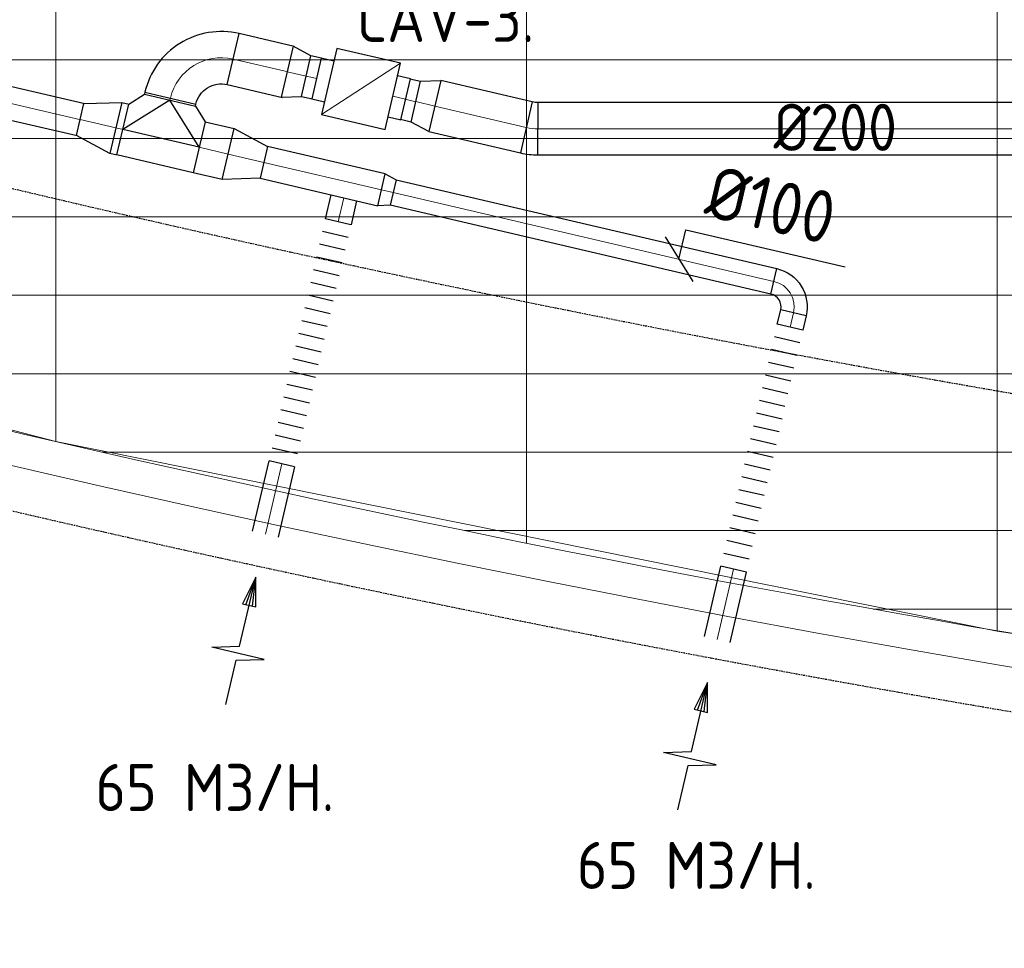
# Model space of a CAD drawing. Header units: millimetres. Extents: x -73785 to 23627, y 5976 to 52620.
# Tile 3 of 56: x -60825 to -57060, y 7449 to 11000. Entities that reach past the tile are written whole.
import ezdxf

# ---------------------------------------------------------------- set-up
doc = ezdxf.new("R2010")
doc.units = ezdxf.units.MM
doc.linetypes.add('HIDDEN', pattern=[9.525, 6.35, -3.175])
for name, color, linetype in [('4plfd', 254, 'Continuous'), ('BALKEN', 7, 'Continuous'), ('WL570---_RETOUR', 100, 'Continuous'), ('WM570---_RETOUR', 2, 'Continuous')]:
    doc.layers.add(name, color=color, linetype=linetype)
doc.layers.add('WL570---_BESTAAND-HARTLIJN', color=161, linetype='Continuous', lineweight=0)
doc.layers.add('WL570---_BESTAAND-TOEVOER', color=180, linetype='Continuous', lineweight=0)
doc.styles.add('MAATVOERING', font='ISO')

# ---------------------------------------------------------------- blocks, each defined once
blk = doc.blocks.new('Groep-50')
at = {"color": 8, "linetype": 'Continuous', "lineweight": 13}
for p, q in [((-62054.9, 18699.1), (-62054.9, 8239.9)), ((-60254.9, 18699.1), (-60254.9, 7851)), ((-58454.9, 18699.1), (-58454.9, 7516)), ((-65620, 9699.1), (-28071.2, 9699.1)), ((-65620, 9399.1), (-28992, 9399.1)), ((-62054.9, 8239.9), (-65654.9, 9183.2)), ((-65366, 9099.1), (-29943.5, 9099.1)), ((-64290.1, 8799.1), (-31019.4, 8799.1)), ((-63133.8, 8499.1), (-32175.7, 8499.1)), ((-58454.9, 7514.1), (-62054.9, 8239.9)), ((-61877.5, 8199.1), (-33432, 8199.1)), ((-60492, 7899.1), (-34817.5, 7899.1)), ((-58929.6, 7599.1), (-36379.9, 7599.1)), ((-54854.9, 7003.9), (-58454.9, 7514.1))]:
    blk.add_line(p, q, dxfattribs=at)
at = {"color": 8, "linetype": 'Continuous', "lineweight": 13, "flags": 128}
for points in [[(-65620, 12924.8), (-65620, 9039.9, 0.175808), (-22004.9, 11828), (-22004.9, 19149)], [(-65620, 11902.1), (-65620, 9172.9, 0.07132), (-47654.9, 6597.2, 0.07132)]]:
    blk.add_lwpolyline(points, format="xyb", dxfattribs=at)
blk = doc.blocks.new('Block plafond 2e verd')
at = {"layer": '4plfd'}
blk.add_blockref('Groep-50', (73180, -19000), dxfattribs=at)
blk = doc.blocks.new('KARO')
for p, q in [((1, 0.5), (0, 0.5)), ((0, -0.5), (1, -0.5))]:
    blk.add_line(p, q)
at = {"invisible_edges": 15}
blk.add_3dface([(0, 0.5), (0, -0.5), (1, -0.5), (1, 0.5)], dxfattribs=at)
at = {"layer": 'WL570---_BESTAAND-HARTLIJN'}
blk.add_line((0, 0), (1, 0), dxfattribs=at)
blk = doc.blocks.new('OSV20012501390G')
blk.add_lwpolyline([(0, -100), (140, -62.5), (140, 62.5), (0, 100)], close=True)
at = {"layer": 'WL570---_BESTAAND-HARTLIJN'}
blk.add_line((0, 0), (140, 0), dxfattribs=at)
blk = doc.blocks.new('OBO20000090H')
blk.add_lwpolyline([(100, -200, 0.414214), (-200, 100), (-200, -100, -0.414214), (-100, -200)], format="xyb", close=True)
at = {"invisible_edges": 15}
for points in [[(-182.6, -101.5), (-147.9, 95.4), (-200, 100), (-200, -100)], [(-165.8, -106), (-97.4, 81.9), (-147.9, 95.4), (-182.6, -101.5)], [(-150, -113.4), (-50, 59.8), (-97.4, 81.9), (-165.8, -106)], [(-135.7, -123.4), (-7.2, 29.8), (-50, 59.8), (-150, -113.4)], [(-123.4, -135.7), (29.8, -7.2), (-7.2, 29.8), (-135.7, -123.4)], [(-113.4, -150), (59.8, -50), (29.8, -7.2), (-123.4, -135.7)], [(-106, -165.8), (81.9, -97.4), (59.8, -50), (-113.4, -150)], [(-101.5, -182.6), (95.4, -147.9), (81.9, -97.4), (-106, -165.8)], [(-100, -200), (100, -200), (95.4, -147.9), (-101.5, -182.6)]]:
    blk.add_3dface(points, dxfattribs=at)
at = {"layer": 'WL570---_BESTAAND-HARTLIJN'}
blk.add_arc((-200, -200), 200, 0, 90, dxfattribs=at)
blk = doc.blocks.new('OTS20020020000H')
at = {"layer": 'WL570---_RETOUR'}
blk.add_line((-150, 0), (150, 0), dxfattribs=at)
blk.add_lwpolyline([(-150, -100), (150, -100), (150, 100), (100, 150), (-100, 150), (-150, 100)], close=True, dxfattribs=at)
blk.add_lwpolyline([(-150, 0), (0, 150), (150, 0)], dxfattribs=at)
blk = doc.blocks.new('FLLINE100')
blk.add_line((0, -50), (0, 50))
blk = doc.blocks.new('OEX10000100000')
at = {"rotation": 90}
for p in [(0, -50), (0, -100), (0, -150), (0, -200), (0, -250), (0, -300), (0, -350), (0, -400), (0, -450), (0, -500), (0, -550), (0, -600), (0, -650), (0, -700), (0, -750), (0, -800), (0, -850), (0, -900), (0, -950), (0, -1000)]:
    blk.add_blockref('FLLINE100', p, dxfattribs=at)
blk = doc.blocks.new('AFZPIJL')
for points in [[(0, -10), (0, -6.521), (-2.064, -5.967), (2.064, -5.967), (0, -5.414), (0, 0)], [(-0.258, -2.216), (0, 0)], [(0.258, -2.216), (0, 0)]]:
    blk.add_lwpolyline(points)
blk.add_lwpolyline([(0.517, -2.216), (-0.517, -2.216), (0, 0)], close=True)
blk = doc.blocks.new('OBO10000090H')
blk.add_lwpolyline([(50, -100, 0.414214), (-100, 50), (-100, -50, -0.414214), (-50, -100)], format="xyb", close=True)
at = {"invisible_edges": 15}
for points in [[(-91.3, -50.8), (-74, 47.7), (-100, 50), (-100, -50)], [(-82.9, -53), (-48.7, 41), (-74, 47.7), (-91.3, -50.8)], [(-75, -56.7), (-25, 29.9), (-48.7, 41), (-82.9, -53)], [(-67.9, -61.7), (-3.6, 14.9), (-25, 29.9), (-75, -56.7)], [(-61.7, -67.9), (14.9, -3.6), (-3.6, 14.9), (-67.9, -61.7)], [(-56.7, -75), (29.9, -25), (14.9, -3.6), (-61.7, -67.9)], [(-53, -82.9), (41, -48.7), (29.9, -25), (-56.7, -75)], [(-50.8, -91.3), (47.7, -74), (41, -48.7), (-53, -82.9)], [(-50, -100), (50, -100), (47.7, -74), (-50.8, -91.3)]]:
    blk.add_3dface(points, dxfattribs=at)
at = {"layer": 'WL570---_BESTAAND-HARTLIJN'}
blk.add_arc((-100, -100), 100, 0, 90, dxfattribs=at)
blk = doc.blocks.new('OSV2001600740G')
blk.add_lwpolyline([(0, -100), (74.6, -80), (74.6, 80), (0, 100)], close=True)
at = {"layer": 'WL570---_BESTAAND-HARTLIJN'}
blk.add_line((0, 0), (74.6, 0), dxfattribs=at)
blk = doc.blocks.new('VBX1601600016025000')
blk.add_lwpolyline([(50, -130), (300, -130), (300, 130), (50, 130)], close=True)
for points in [[(50, 80), (0, 80), (0, -80), (50, -80)], [(300, -80), (350, -80), (350, 80), (300, 80)]]:
    blk.add_lwpolyline(points)
at = {"layer": 'WL570---_BESTAAND-HARTLIJN'}
blk.add_line((300, 0), (350, 0), dxfattribs=at)
at = {"layer": 'WL570---_BESTAAND-TOEVOER'}
blk.add_line((50, -130), (300, 130), dxfattribs=at)
blk = doc.blocks.new('OSV1251000460G')
blk.add_lwpolyline([(0, -62.5), (46.7, -50), (46.7, 50), (0, 62.5)], close=True)
at = {"layer": 'WL570---_BESTAAND-HARTLIJN'}
blk.add_line((0, 0), (46.7, 0), dxfattribs=at)
blk = doc.blocks.new('MVLINE')
blk.add_line((35.4, -35.4), (-35.4, 35.4))
blk = doc.blocks.new('OBO20000013H')
blk.add_lwpolyline([(100, -23, 0.056784), (92.3, 44.5), (-102.6, -0.5, -0.056784), (-100, -23)], format="xyb", close=True)
at = {"invisible_edges": 15}
for points in [[(-102, -3), (93.9, 37.1), (92.3, 44.5), (-102.6, -0.5)], [(-101.6, -5.5), (95.3, 29.7), (93.9, 37.1), (-102, -3)], [(-101.1, -7.9), (96.6, 22.2), (95.3, 29.7), (-101.6, -5.5)], [(-100.8, -10.4), (97.6, 14.7), (96.6, 22.2), (-101.1, -7.9)], [(-100.5, -12.9), (98.5, 7.2), (97.6, 14.7), (-100.8, -10.4)], [(-100.3, -15.5), (99.1, -0.3), (98.5, 7.2), (-100.5, -12.9)], [(-100.1, -18), (99.6, -7.9), (99.1, -0.3), (-100.3, -15.5)], [(-100, -20.5), (99.9, -15.5), (99.6, -7.9), (-100.1, -18)], [(-100, -23), (100, -23), (99.9, -15.5), (-100, -20.5)]]:
    blk.add_3dface(points, dxfattribs=at)
at = {"layer": 'WL570---_BESTAAND-HARTLIJN'}
blk.add_arc((-200, -23), 200, 0, 13, dxfattribs=at)

msp = doc.modelspace()

# ---------------------------------------------------------------- linework, layer by layer
at = {"layer": 'BALKEN', "color": 2, "linetype": 'HIDDEN'}
for radius, start, end in [(63040.6, 247.031394, 292.968331), (64240.6, 246.320689, 293.67904)]:
    msp.add_arc((-46287.2, 71689.8), radius, start, end, dxfattribs=at)
at = {"layer": 'WM570---_RETOUR'}
msp.add_lwpolyline([(-58304.4, 10084.3), (-58278.1, 10196.8), (-57668.3, 10054.5)], dxfattribs=at)

# ---------------------------------------------------------------- block references
at = {"layer": 'WL570---_RETOUR'}
for name, p, rotation in [('OBO20000090H', (-60203.3, 10894.9), 76.87252051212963), ('OSV2001600740G', (-59802.2, 10801.3), 346.8725205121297), ('VBX1601600016025000', (-59690.3, 10775.2), 346.8725205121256), ('OBO20000013H', (-58865.6, 10582.9), 256.8725205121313)]:
    msp.add_blockref(name, p, dxfattribs=dict(at, rotation=rotation))
for name, p, xscale, yscale, zscale, rotation in [('KARO', (-61909.2, 10925.1), 1354.006350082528, 125, 125, 346.872520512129), ('KARO', (-59797.8, 10800.3), 216.2812768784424, 200, 200, 166.8725205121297), ('KARO', (-59729.5, 10784.4), 41.65426006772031, 160, 160, 346.8725205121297), ('KARO', (-59310.2, 10686.6), -41.65426006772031, 160, 160, 346.8725205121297), ('KARO', (-59237.5, 10669.7), 358.8701694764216, 200, 200, 346.8725205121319), ('KARO', (-60248.7, 10700.1), 8.033562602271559, 200, 200, 256.8725205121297), ('KARO', (-60428.9, 10579.8), -28.82339029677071, 200, 200, 346.8725205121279), ('KARO', (-60138.5, 10512.1), -113.3662558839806, 200, 200, 166.8725205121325), ('KARO', (-59442, 10349.7), 461.8843736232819, 125, 125, 166.8725205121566), ('KARO', (-57941.3, 9999.6), -1494.792856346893, 100, 100, 346.8714241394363), ('KARO', (-59606.8, 10227.3), -94.30230512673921, 100, 100, 256.8714241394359), ('KARO', (-57879.5, 9824.4), -56.55323533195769, 100, 100, 256.8714241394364), ('KARO', (-59822.8, 9301.5), -275.9456809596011, 100, 100, 76.87142413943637), ('AFZPIJL', (-59922.6, 8868.1), -50, 50, 50, 346.8714241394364), ('KARO', (-58095.4, 8898.6), -275.9456809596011, 100, 100, 76.87142413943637), ('AFZPIJL', (-58195.3, 8465.2), -50, 50, 50, 346.8714241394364)]:
    msp.add_blockref(name, p, dxfattribs=dict(at, xscale=xscale, yscale=yscale, zscale=zscale, rotation=rotation))
at = {"layer": 'WL570---_RETOUR', "xscale": -1}
for name, p, rotation in [('OSV2001600740G', (-59237.5, 10669.7), 346.8725205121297), ('OSV20012501390G', (-60457, 10586.4), 346.8725205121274), ('OTS20020020000H', (-60284.6, 10546.2), 346.8725205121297), ('OSV20012501390G', (-60028.1, 10486.4), 166.8725205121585), ('OSV1251000460G', (-59442, 10349.7), 166.8725205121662), ('OEX10000100000', (-59834, 9253.4), 166.8714241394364), ('OBO10000090H', (-57843.9, 9976.9), 256.8714241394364), ('OEX10000100000', (-58106.6, 8850.6), 166.8714241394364)]:
    msp.add_blockref(name, p, dxfattribs=dict(at, rotation=rotation))
at = {"layer": 'WL570---_RETOUR', "xscale": 2648.941347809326, "yscale": 200, "zscale": 200}
msp.add_blockref('KARO', (-58842.6, 10582.9), dxfattribs=at)
at = {"layer": 'WM570---_RETOUR'}
msp.add_blockref('Block plafond 2e verd', (-71812.3, 20147.2), dxfattribs=at)
at = {"layer": 'WM570---_RETOUR', "xscale": 1.999999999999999, "yscale": 1.999999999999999, "zscale": 1.999999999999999, "rotation": 166.8714241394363}
msp.add_blockref('MVLINE', (-58304.4, 10084.3), dxfattribs=at)

# ---------------------------------------------------------------- texts
at = {"layer": 'WM570---_RETOUR', "style": 'MAATVOERING'}
for s, p in [('CAV-3.', (-59536.1, 10915)), ('%%c200', (-57942.5, 10498.5)), ('65 M3/H.', (-60535.5, 7974.2)), ('65 M3/H.', (-58694.5, 7676.3))]:
    msp.add_text(s, height=180, dxfattribs=at).set_placement(p)
msp.add_text('%%c100', height=200, rotation=346.8714, dxfattribs=at).set_placement((-58214.3, 10250.3))

doc.saveas('drawing.dxf')
